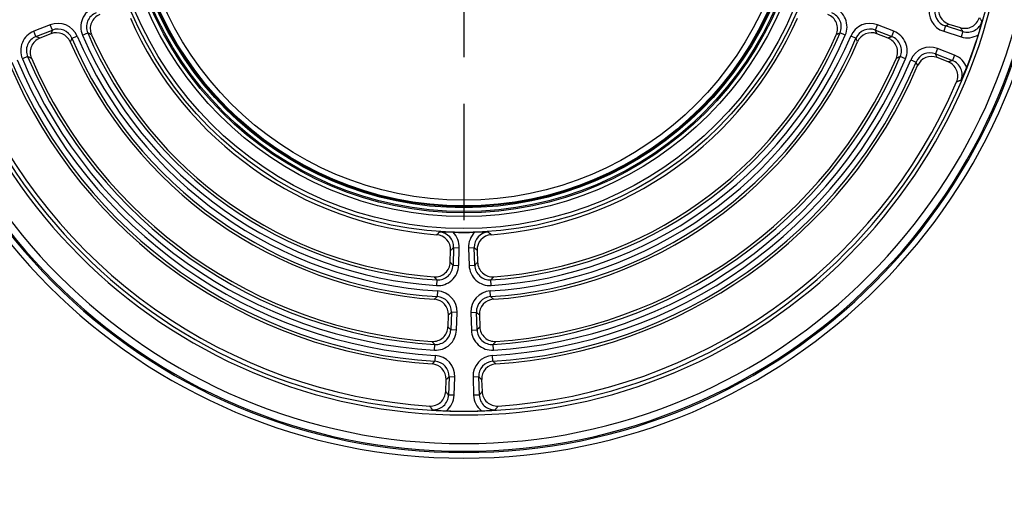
# Model space of a CAD drawing. Header units: millimetres. Extents: x -639 to 372, y 698 to 1570.
# Tile 2 of 7: x -488 to -229, y 1016 to 1141. Entities that reach past the tile are written whole.
import ezdxf
from ezdxf.lldxf.tags import DXFTag

# ---------------------------------------------------------------- set-up
doc = ezdxf.new("R2010")
doc.units = ezdxf.units.MM
doc.layers.add('2', color=7, linetype='Continuous')
doc.layers.add('Default', color=7, linetype='Continuous')
tags = doc.linetypes.add('CENTER2', pattern=[28.575, 19.05, -3.175, 3.175, -3.175]).pattern_tags.tags
tags[10:11] = [DXFTag(74, 4), DXFTag(75, 0), DXFTag(340, '0'), DXFTag(46, 0.0), DXFTag(50, 0.0), DXFTag(44, 0.0), DXFTag(45, 0.0)]
tags[8:9] = [DXFTag(74, 4), DXFTag(75, 0), DXFTag(340, '0'), DXFTag(46, 0.0), DXFTag(50, 0.0), DXFTag(44, 0.0), DXFTag(45, 0.0)]
tags[6:7] = [DXFTag(74, 4), DXFTag(75, 0), DXFTag(340, '0'), DXFTag(46, 0.0), DXFTag(50, 0.0), DXFTag(44, 0.0), DXFTag(45, 0.0)]
tags[4:5] = [DXFTag(74, 4), DXFTag(75, 0), DXFTag(340, '0'), DXFTag(46, 0.0), DXFTag(50, 0.0), DXFTag(44, 0.0), DXFTag(45, 0.0)]

# ---------------------------------------------------------------- blocks, each defined once
blk = doc.blocks.new('SEANNOT_GROUP3')
at = {"layer": 'Default', "color": 136, "linetype": 'CENTER2'}
for p, q in [((-370.99, 1240.87), (-370.99, 1271.46)), ((-370.99, 1228.62), (-370.99, 1130.62)), ((-432.24, 1179.62), (-462.83, 1179.62)), ((-321.99, 1179.62), (-419.99, 1179.62)), ((-309.74, 1179.62), (-279.16, 1179.62)), ((-370.99, 1118.37), (-370.99, 1087.79))]:
    blk.add_line(p, q, dxfattribs=at)

msp = doc.modelspace()

# ---------------------------------------------------------------- linework, layer by layer
at = {"layer": '2', "color": 7, "linetype": 'Continuous'}
for p, q in [((-479.88, 1139.15), (-484.2, 1137.45)), ((-479.34, 1137.76), (-479.88, 1139.15)), ((-262.65, 1137.76), (-262.1, 1139.15)), ((-257.78, 1137.45), (-262.1, 1139.15)), ((-244.23, 1138.86), (-244.68, 1137.44)), ((-239.65, 1137.42), (-244.23, 1138.86)), ((-243.3, 1139.36), (-240.31, 1138.42)), ((-483.65, 1136.06), (-484.2, 1137.45)), ((-483.65, 1136.06), (-479.34, 1137.76)), ((-479.74, 1136.79), (-482.65, 1135.64)), ((-474.21, 1135.61), (-472.84, 1136.2)), ((-471.4, 1136.42), (-470.03, 1137.01)), ((-270.58, 1136.42), (-271.96, 1137.01)), ((-267.78, 1135.61), (-269.15, 1136.2)), ((-262.65, 1137.76), (-258.33, 1136.06)), ((-259.33, 1135.64), (-262.25, 1136.79)), ((-258.33, 1136.06), (-257.78, 1137.45)), ((-244.68, 1137.44), (-240.1, 1135.99)), ((-239.65, 1137.42), (-240.1, 1135.99)), ((-246.28, 1132.91), (-246.83, 1131.52)), ((-241.81, 1131.16), (-246.28, 1132.91)), ((-485.86, 1130.79), (-487.24, 1130.2)), ((-254.75, 1130.2), (-256.13, 1130.79)), ((-246.83, 1131.52), (-242.36, 1129.77)), ((-243.5, 1129.4), (-246.42, 1130.55)), ((-241.81, 1131.16), (-242.36, 1129.77)), ((-253.34, 1129.95), (-251.96, 1129.37)), ((-374.59, 1076.68), (-374.48, 1079.82)), ((-373.7, 1080.52), (-373.86, 1075.88)), ((-373.7, 1080.52), (-372.21, 1080.46)), ((-372.37, 1075.82), (-372.21, 1080.46)), ((-369.78, 1080.46), (-368.29, 1080.52)), ((-369.78, 1080.46), (-369.62, 1075.82)), ((-368.13, 1075.88), (-368.29, 1080.52)), ((-367.51, 1079.82), (-367.4, 1076.68)), ((-373.86, 1075.88), (-372.37, 1075.82)), ((-369.62, 1075.82), (-368.13, 1075.88)), ((-378.11, 1072.04), (-378.2, 1070.55)), ((-363.78, 1070.55), (-363.88, 1072.04)), ((-377.93, 1069.13), (-378.03, 1067.64)), ((-363.96, 1067.64), (-364.06, 1069.13)), ((-375.18, 1059.68), (-375.07, 1062.81)), ((-374.29, 1063.52), (-374.45, 1058.88)), ((-372.8, 1063.47), (-374.29, 1063.52)), ((-372.96, 1058.83), (-372.8, 1063.47)), ((-369.19, 1063.47), (-367.69, 1063.52)), ((-369.19, 1063.47), (-369.03, 1058.83)), ((-367.53, 1058.88), (-367.69, 1063.52)), ((-366.91, 1062.81), (-366.81, 1059.68)), ((-372.96, 1058.83), (-374.45, 1058.88)), ((-369.03, 1058.83), (-367.53, 1058.88)), ((-378.77, 1053.55), (-378.68, 1055.04)), ((-363.21, 1053.55), (-363.3, 1055.04)), ((-378.54, 1052.13), (-378.63, 1050.64)), ((-363.35, 1050.64), (-363.44, 1052.13)), ((-375.78, 1042.68), (-375.67, 1045.82)), ((-374.89, 1046.52), (-375.05, 1041.73)), ((-373.39, 1046.47), (-374.89, 1046.52)), ((-373.56, 1041.67), (-373.39, 1046.47)), ((-367.1, 1046.52), (-368.59, 1046.47)), ((-368.59, 1046.47), (-368.43, 1041.67)), ((-366.93, 1041.73), (-367.1, 1046.52)), ((-366.32, 1045.82), (-366.21, 1042.68)), ((-373.56, 1041.67), (-375.05, 1041.73)), ((-366.93, 1041.73), (-368.43, 1041.67))]:
    msp.add_line(p, q, dxfattribs=at)
for radius in [95.08, 94.08, 90.93, 89.93, 89.59, 88.6, 88.33, 88.33, 88.12, 86.62]:
    msp.add_circle((-370.99, 1179.62), radius, dxfattribs=at)
for centre, radius, start, end in [((-370.99, 1128.62), 268, 137.5593, 42.4407), ((-370.99, 1128.62), 258, 137.5593, 42.4407), ((-370.99, 1179.62), 154.5, 180, 0), ((-370.99, 1179.62), 153, 180, 0), ((-370.99, 1179.62), 152.66, 180, 0), ((-370.99, 1179.62), 150.67, 180, 0), ((-370.99, 1179.62), 143.13, 180, 0), ((-370.99, 1179.62), 142.13, 180, 0), ((-466.38, 1138.59), 5.47, 111.4211, 203.3614), ((-275.6, 1138.59), 5.47, 336.6199, 68.5976), ((-243.04, 1142.66), 5.47, 163.8053, 252.5841), ((-243.06, 1142.65), 3.96, 163.5841, 252.8053), ((-242.11, 1143.16), 3.98, 164.1219, 252.5829), ((-466.4, 1138.59), 3.96, 111.1811, 203.6013), ((-465.38, 1138.17), 3.98, 111.4004, 203.8151), ((-370.99, 1179.62), 95.96, 203.7849, 265.7151), ((-370.99, 1179.62), 95.96, 274.2849, 336.2151), ((-276.61, 1138.17), 3.98, 336.1849, 68.5996), ((-275.59, 1138.59), 3.96, 336.3799, 68.8377), ((-239.1, 1142.2), 3.97, 252.3341, 344.2299), ((-477.87, 1134.06), 5.47, 23.025, 111.5678), ((-477.86, 1134.08), 3.96, 22.805, 111.7878), ((-264.12, 1134.06), 5.47, 68.4322, 156.975), ((-264.12, 1134.08), 3.96, 68.2122, 157.195), ((-238.43, 1141.18), 3.96, 252.0343, 344.1325), ((-275.3, 1148.87), 41.61, 342.7934, 347.8313), ((-482.2, 1132.35), 5.47, 111.4219, 203.1097), ((-482.22, 1132.36), 3.96, 111.1835, 203.3481), ((-481.2, 1131.93), 3.98, 111.4018, 203.4999), ((-478.28, 1133.09), 3.98, 23.3707, 111.5819), ((-370.99, 1179.62), 112.21, 203.0928, 266.4072), ((-370.99, 1179.62), 110.71, 203.0928, 266.4072), ((-370.99, 1179.62), 109.31, 203.2825, 266.2175), ((-370.99, 1179.62), 107.82, 203.2825, 266.2175), ((-370.99, 1179.62), 107.06, 203.7155, 265.7845), ((-370.99, 1179.62), 110.71, 273.5928, 336.9072), ((-370.99, 1179.62), 112.21, 273.5928, 336.9072), ((-370.99, 1179.62), 107.82, 273.7825, 336.7175), ((-370.99, 1179.62), 109.31, 273.7825, 336.7175), ((-370.99, 1179.62), 107.06, 274.2155, 336.2845), ((-263.71, 1133.09), 3.98, 68.4181, 156.6293), ((-260.78, 1131.93), 3.98, 336.5001, 68.5982), ((-259.76, 1132.36), 3.96, 336.6334, 68.835), ((-259.78, 1132.35), 5.47, 336.8719, 68.5965), ((-238.45, 1141.21), 5.48, 252.4035, 301.883), ((-370.99, 1179.62), 142.12, 338.6367, 342.3633), ((-370.99, 1179.62), 112.96, 203.4526, 266.0474), ((-370.99, 1179.62), 112.96, 273.9526, 336.5474), ((-248.29, 1127.83), 5.47, 68.4316, 157.179), ((-370.99, 1179.62), 126.31, 203.0316, 266.4684), ((-370.99, 1179.62), 124.82, 203.0316, 266.4684), ((-370.99, 1179.62), 124.06, 203.4017, 266.0983), ((-370.99, 1179.62), 124.82, 273.5316, 336.9684), ((-370.99, 1179.62), 126.31, 273.5316, 336.9684), ((-370.99, 1179.62), 124.06, 273.9017, 336.5983), ((-248.3, 1127.84), 3.96, 68.2104, 157.4001), ((-247.89, 1126.85), 3.98, 68.4171, 156.8781), ((-243.81, 1126.06), 5.48, 19.117, 68.5965), ((-370.99, 1179.62), 129.96, 203.2047, 266.2953), ((-370.99, 1179.62), 129.21, 202.8895, 266.6105), ((-370.99, 1179.62), 127.71, 202.8895, 266.6105), ((-370.99, 1179.62), 127.71, 273.3895, 337.1105), ((-370.99, 1179.62), 129.21, 273.3895, 337.1105), ((-370.99, 1179.62), 129.96, 273.7047, 336.7953), ((-244.95, 1125.7), 3.97, 336.7702, 68.6659), ((-243.78, 1126.07), 3.96, 336.8675, 68.9657), ((-277.28, 1143.3), 41.61, 333.1687, 338.2066), ((-370.99, 1179.62), 141.07, 203.1631, 266.3369), ((-370.99, 1179.62), 141.07, 273.6631, 336.8369), ((-378.46, 1079.96), 3.98, 357.9194, 85.7957), ((-377.66, 1080.68), 3.96, 357.7147, 86.4195), ((-378.94, 865.67), 218.96, 88.6668, 89.599), ((-377.68, 1080.66), 5.47, 357.9366, 45.6746), ((-370.99, 1179.62), 95.09, 268.2783, 271.7217), ((-364.31, 1080.66), 5.47, 134.3254, 182.0634), ((-364.33, 1080.68), 3.96, 93.5805, 182.2853), ((-363.04, 865.67), 218.96, 90.401, 91.3332), ((-363.53, 1079.96), 3.98, 94.2043, 182.0806), ((-378.56, 1076.82), 3.98, 265.6849, 358.0996), ((-377.84, 1076.01), 5.47, 266.1386, 358.0789), ((-377.82, 1075.99), 3.96, 265.8987, 358.3189), ((-364.15, 1076.01), 5.47, 181.9211, 273.8614), ((-364.16, 1075.99), 3.96, 181.6811, 274.1013), ((-363.42, 1076.82), 3.98, 181.9004, 274.3151), ((-378.27, 1063.67), 5.47, 357.9322, 86.475), ((-363.72, 1063.67), 5.47, 93.525, 182.0678), ((-379.05, 1062.96), 3.98, 357.9181, 86.1293), ((-378.25, 1063.68), 3.96, 357.7122, 86.695), ((-363.73, 1063.68), 3.96, 93.305, 182.2878), ((-362.94, 1062.96), 3.98, 93.8707, 182.0819), ((-379.16, 1059.82), 3.98, 266.0001, 358.0982), ((-378.43, 1059.01), 5.47, 266.3903, 358.0781), ((-378.42, 1059), 3.96, 266.1519, 358.3165), ((-363.56, 1059.01), 5.47, 181.9219, 273.6097), ((-363.57, 1059), 3.96, 181.6835, 273.8481), ((-362.83, 1059.82), 3.98, 181.9018, 273.9999), ((-379.64, 1045.96), 3.98, 357.9171, 86.3781), ((-378.85, 1046.68), 3.96, 357.7104, 86.9001), ((-378.86, 1046.67), 5.47, 357.9316, 86.679), ((-363.13, 1046.67), 5.47, 93.321, 182.0684), ((-363.14, 1046.68), 3.96, 93.0999, 182.2896), ((-362.34, 1045.96), 3.98, 93.6219, 182.0829), ((-379.75, 1042.81), 3.97, 266.2702, 358.1659), ((-362.24, 1042.81), 3.97, 181.8341, 273.7299), ((-379.01, 1041.83), 3.96, 266.3675, 358.4657), ((-379.03, 1041.86), 5.48, 308.617, 358.0965), ((-362.95, 1041.86), 5.48, 181.9035, 231.383), ((-362.98, 1041.83), 3.96, 181.5343, 273.6325), ((-373.95, 1079.15), 41.61, 262.6687, 267.7066), ((-370.99, 1179.62), 142.12, 268.1367, 271.8633), ((-368.04, 1079.15), 41.61, 272.2934, 277.3313)]:
    msp.add_arc(centre, radius, start, end, dxfattribs=at)
for points, knots in [([(-235.28, 1141.12), (-235.2, 1141), (-235.12, 1140.88), (-234.98, 1140.66), (-234.92, 1140.57), (-234.83, 1140.43), (-234.8, 1140.38), (-234.73, 1140.26), (-234.68, 1140.18), (-234.63, 1140.11), (-234.63, 1140.1), (-234.63, 1140.1)], [0, 0, 0, 0, 0.360964, 0.360964, 0.635313, 0.635313, 0.772488, 0.772488, 0.991967, 0.991967, 1, 1, 1, 1]), ([(-244.23, 1138.86), (-244.18, 1138.89), (-244.13, 1138.92), (-244, 1138.99), (-243.92, 1139.03), (-243.8, 1139.09), (-243.76, 1139.12), (-243.65, 1139.17), (-243.59, 1139.21), (-243.45, 1139.28), (-243.38, 1139.32), (-243.3, 1139.36)], [0, 0, 0, 0, 0.159849, 0.159849, 0.420658, 0.420658, 0.551063, 0.551063, 0.759711, 0.759711, 1, 1, 1, 1]), ([(-240.31, 1138.42), (-240.23, 1138.29), (-240.15, 1138.17), (-240.01, 1137.96), (-239.95, 1137.86), (-239.85, 1137.73), (-239.82, 1137.68), (-239.75, 1137.56), (-239.7, 1137.49), (-239.65, 1137.42)], [0, 0, 0, 0, 0.370105, 0.370105, 0.645283, 0.645283, 0.782871, 0.782871, 1, 1, 1, 1]), ([(-482.65, 1135.64), (-482.76, 1135.68), (-482.87, 1135.73), (-483.06, 1135.81), (-483.15, 1135.84), (-483.28, 1135.9), (-483.32, 1135.92), (-483.43, 1135.96), (-483.5, 1135.99), (-483.6, 1136.03), (-483.63, 1136.04), (-483.65, 1136.06)], [0, 0, 0, 0, 0.318493, 0.318493, 0.579303, 0.579303, 0.709708, 0.709708, 0.918357, 0.918357, 1, 1, 1, 1]), ([(-479.34, 1137.76), (-479.36, 1137.71), (-479.38, 1137.65), (-479.44, 1137.52), (-479.47, 1137.43), (-479.52, 1137.31), (-479.54, 1137.26), (-479.59, 1137.15), (-479.62, 1137.09), (-479.68, 1136.94), (-479.71, 1136.86), (-479.74, 1136.79)], [0, 0, 0, 0, 0.159862, 0.159862, 0.420656, 0.420656, 0.551053, 0.551053, 0.759688, 0.759688, 1, 1, 1, 1]), ([(-474.21, 1135.61), (-474.23, 1135.56), (-474.25, 1135.51), (-474.31, 1135.38), (-474.35, 1135.3), (-474.4, 1135.17), (-474.42, 1135.13), (-474.47, 1135.02), (-474.5, 1134.96), (-474.56, 1134.82), (-474.59, 1134.74), (-474.62, 1134.66)], [0, 0, 0, 0, 0.159862, 0.159862, 0.420656, 0.420656, 0.551053, 0.551053, 0.759688, 0.759688, 1, 1, 1, 1]), ([(-469.01, 1136.56), (-469.12, 1136.61), (-469.23, 1136.66), (-469.43, 1136.74), (-469.52, 1136.78), (-469.65, 1136.84), (-469.69, 1136.86), (-469.81, 1136.91), (-469.88, 1136.94), (-469.98, 1136.98), (-470, 1136.99), (-470.03, 1137.01)], [0, 0, 0, 0, 0.318487, 0.318487, 0.579299, 0.579299, 0.709706, 0.709706, 0.918356, 0.918356, 1, 1, 1, 1]), ([(-271.96, 1137.01), (-272.01, 1136.98), (-272.06, 1136.96), (-272.21, 1136.9), (-272.29, 1136.86), (-272.43, 1136.8), (-272.47, 1136.78), (-272.59, 1136.73), (-272.66, 1136.7), (-272.81, 1136.63), (-272.89, 1136.6), (-272.97, 1136.56)], [0, 0, 0, 0, 0.159909, 0.159909, 0.420701, 0.420701, 0.551097, 0.551097, 0.75973, 0.75973, 1, 1, 1, 1]), ([(-267.36, 1134.66), (-267.41, 1134.77), (-267.45, 1134.87), (-267.53, 1135.05), (-267.57, 1135.13), (-267.62, 1135.25), (-267.64, 1135.3), (-267.69, 1135.4), (-267.71, 1135.47), (-267.75, 1135.56), (-267.77, 1135.59), (-267.78, 1135.61)], [0, 0, 0, 0, 0.318647, 0.318647, 0.579344, 0.579344, 0.709692, 0.709692, 0.91825, 0.91825, 1, 1, 1, 1]), ([(-262.25, 1136.79), (-262.29, 1136.89), (-262.33, 1136.99), (-262.41, 1137.18), (-262.45, 1137.26), (-262.5, 1137.39), (-262.52, 1137.43), (-262.56, 1137.54), (-262.59, 1137.61), (-262.63, 1137.7), (-262.64, 1137.73), (-262.65, 1137.76)], [0, 0, 0, 0, 0.318647, 0.318647, 0.579344, 0.579344, 0.709692, 0.709692, 0.91825, 0.91825, 1, 1, 1, 1]), ([(-258.33, 1136.06), (-258.39, 1136.03), (-258.44, 1136.01), (-258.58, 1135.95), (-258.67, 1135.92), (-258.8, 1135.86), (-258.84, 1135.84), (-258.95, 1135.8), (-259.02, 1135.77), (-259.17, 1135.7), (-259.25, 1135.67), (-259.33, 1135.64)], [0, 0, 0, 0, 0.159905, 0.159905, 0.420697, 0.420697, 0.551093, 0.551093, 0.759726, 0.759726, 1, 1, 1, 1]), ([(-484.85, 1130.35), (-484.96, 1130.39), (-485.07, 1130.44), (-485.26, 1130.53), (-485.35, 1130.56), (-485.48, 1130.62), (-485.52, 1130.64), (-485.64, 1130.69), (-485.71, 1130.72), (-485.81, 1130.77), (-485.83, 1130.78), (-485.86, 1130.79)], [0, 0, 0, 0, 0.318493, 0.318493, 0.579303, 0.579303, 0.709708, 0.709708, 0.918357, 0.918357, 1, 1, 1, 1]), ([(-256.13, 1130.79), (-256.18, 1130.77), (-256.23, 1130.74), (-256.37, 1130.68), (-256.46, 1130.64), (-256.59, 1130.58), (-256.64, 1130.56), (-256.75, 1130.52), (-256.82, 1130.48), (-256.97, 1130.42), (-257.06, 1130.38), (-257.14, 1130.35)], [0, 0, 0, 0, 0.1599052, 0.1599052, 0.4206967, 0.4206967, 0.5510925, 0.5510925, 0.7597258, 0.7597258, 1, 1, 1, 1]), ([(-246.42, 1130.55), (-246.46, 1130.66), (-246.51, 1130.76), (-246.59, 1130.95), (-246.62, 1131.03), (-246.67, 1131.16), (-246.69, 1131.2), (-246.74, 1131.31), (-246.77, 1131.38), (-246.81, 1131.47), (-246.82, 1131.5), (-246.83, 1131.52)], [0, 0, 0, 0, 0.318645, 0.318645, 0.579342, 0.579342, 0.70969, 0.70969, 0.918248, 0.918248, 1, 1, 1, 1]), ([(-251.54, 1128.42), (-251.59, 1128.52), (-251.63, 1128.62), (-251.71, 1128.8), (-251.75, 1128.88), (-251.8, 1129.01), (-251.82, 1129.05), (-251.87, 1129.16), (-251.9, 1129.22), (-251.94, 1129.31), (-251.95, 1129.34), (-251.96, 1129.37)], [0, 0, 0, 0, 0.318645, 0.318645, 0.579342, 0.579342, 0.70969, 0.70969, 0.918248, 0.918248, 1, 1, 1, 1]), ([(-242.36, 1129.77), (-242.39, 1129.76), (-242.42, 1129.75), (-242.56, 1129.7), (-242.66, 1129.67), (-242.82, 1129.62), (-242.87, 1129.6), (-243.01, 1129.56), (-243.09, 1129.53), (-243.28, 1129.47), (-243.39, 1129.44), (-243.5, 1129.4)], [0, 0, 0, 0, 0.079708, 0.079708, 0.354942, 0.354942, 0.492559, 0.492559, 0.712746, 0.712746, 1, 1, 1, 1]), ([(-240.14, 1124.52), (-240.18, 1124.51), (-240.21, 1124.49), (-240.35, 1124.45), (-240.46, 1124.41), (-240.62, 1124.36), (-240.67, 1124.34), (-240.81, 1124.3), (-240.89, 1124.27), (-241.08, 1124.2), (-241.19, 1124.17), (-241.3, 1124.13)], [0, 0, 0, 0, 0.0905058, 0.0905058, 0.3649109, 0.3649109, 0.5021135, 0.5021135, 0.7216376, 0.7216376, 1, 1, 1, 1]), ([(-378.16, 1083.93), (-378.07, 1084.01), (-377.98, 1084.1), (-377.82, 1084.24), (-377.76, 1084.31), (-377.65, 1084.41), (-377.62, 1084.44), (-377.53, 1084.52), (-377.47, 1084.58), (-377.42, 1084.63), (-377.41, 1084.63), (-377.41, 1084.63)], [0, 0, 0, 0, 0.358918, 0.358918, 0.634736, 0.634736, 0.772645, 0.772645, 0.993299, 0.993299, 1, 1, 1, 1]), ([(-364.57, 1084.63), (-364.55, 1084.61), (-364.53, 1084.59), (-364.44, 1084.5), (-364.37, 1084.44), (-364.27, 1084.34), (-364.23, 1084.31), (-364.14, 1084.23), (-364.09, 1084.17), (-363.96, 1084.06), (-363.89, 1083.99), (-363.82, 1083.93)], [0, 0, 0, 0, 0.089446, 0.089446, 0.365264, 0.365264, 0.503173, 0.503173, 0.723828, 0.723828, 1, 1, 1, 1]), ([(-374.48, 1079.82), (-374.39, 1079.9), (-374.29, 1079.98), (-374.13, 1080.13), (-374.06, 1080.2), (-373.95, 1080.29), (-373.91, 1080.32), (-373.82, 1080.41), (-373.76, 1080.46), (-373.7, 1080.51), (-373.7, 1080.52), (-373.7, 1080.52)], [0, 0, 0, 0, 0.358918, 0.358918, 0.634736, 0.634736, 0.772645, 0.772645, 0.993299, 0.993299, 1, 1, 1, 1]), ([(-368.29, 1080.52), (-368.26, 1080.5), (-368.24, 1080.48), (-368.15, 1080.39), (-368.08, 1080.32), (-367.97, 1080.23), (-367.93, 1080.2), (-367.84, 1080.11), (-367.78, 1080.06), (-367.65, 1079.94), (-367.58, 1079.88), (-367.51, 1079.82)], [0, 0, 0, 0, 0.089446, 0.089446, 0.365264, 0.365264, 0.503173, 0.503173, 0.723828, 0.723828, 1, 1, 1, 1]), ([(-373.86, 1075.88), (-373.9, 1075.92), (-373.94, 1075.96), (-374.04, 1076.08), (-374.1, 1076.15), (-374.2, 1076.25), (-374.23, 1076.29), (-374.31, 1076.38), (-374.36, 1076.43), (-374.47, 1076.55), (-374.53, 1076.62), (-374.59, 1076.68)], [0, 0, 0, 0, 0.160006, 0.160006, 0.420701, 0.420701, 0.551048, 0.551048, 0.759604, 0.759604, 1, 1, 1, 1]), ([(-367.4, 1076.68), (-367.48, 1076.6), (-367.55, 1076.51), (-367.69, 1076.36), (-367.76, 1076.29), (-367.85, 1076.18), (-367.88, 1076.15), (-367.97, 1076.05), (-368.02, 1076), (-368.09, 1075.92), (-368.11, 1075.9), (-368.13, 1075.88)], [0, 0, 0, 0, 0.318487, 0.318487, 0.5792993, 0.5792993, 0.7097054, 0.7097054, 0.9183553, 0.9183553, 1, 1, 1, 1]), ([(-378.11, 1072.04), (-378.15, 1072.08), (-378.19, 1072.13), (-378.29, 1072.24), (-378.36, 1072.31), (-378.46, 1072.42), (-378.49, 1072.45), (-378.58, 1072.54), (-378.63, 1072.6), (-378.74, 1072.72), (-378.8, 1072.78), (-378.86, 1072.85)], [0, 0, 0, 0, 0.160006, 0.160006, 0.420701, 0.420701, 0.551048, 0.551048, 0.759604, 0.759604, 1, 1, 1, 1]), ([(-363.12, 1072.85), (-363.2, 1072.76), (-363.28, 1072.68), (-363.43, 1072.52), (-363.5, 1072.45), (-363.6, 1072.34), (-363.63, 1072.31), (-363.71, 1072.22), (-363.77, 1072.16), (-363.84, 1072.08), (-363.86, 1072.06), (-363.88, 1072.04)], [0, 0, 0, 0, 0.318487, 0.318487, 0.579299, 0.579299, 0.709705, 0.709705, 0.918355, 0.918355, 1, 1, 1, 1]), ([(-378.78, 1066.93), (-378.7, 1067), (-378.62, 1067.08), (-378.47, 1067.21), (-378.41, 1067.28), (-378.31, 1067.37), (-378.28, 1067.4), (-378.19, 1067.48), (-378.14, 1067.53), (-378.07, 1067.6), (-378.05, 1067.62), (-378.03, 1067.64)], [0, 0, 0, 0, 0.318532, 0.318532, 0.579344, 0.579344, 0.70975, 0.70975, 0.9184, 0.9184, 1, 1, 1, 1]), ([(-363.96, 1067.64), (-363.92, 1067.6), (-363.88, 1067.56), (-363.78, 1067.46), (-363.71, 1067.4), (-363.61, 1067.31), (-363.58, 1067.28), (-363.49, 1067.2), (-363.44, 1067.15), (-363.33, 1067.04), (-363.27, 1066.99), (-363.21, 1066.93)], [0, 0, 0, 0, 0.159863, 0.159863, 0.420656, 0.420656, 0.551053, 0.551053, 0.759688, 0.759688, 1, 1, 1, 1]), ([(-375.07, 1062.81), (-374.99, 1062.89), (-374.91, 1062.96), (-374.76, 1063.1), (-374.69, 1063.16), (-374.59, 1063.25), (-374.55, 1063.28), (-374.46, 1063.36), (-374.41, 1063.41), (-374.33, 1063.48), (-374.31, 1063.5), (-374.29, 1063.52)], [0, 0, 0, 0, 0.318532, 0.318532, 0.579344, 0.579344, 0.70975, 0.70975, 0.9184, 0.9184, 1, 1, 1, 1]), ([(-367.69, 1063.52), (-367.65, 1063.48), (-367.61, 1063.44), (-367.5, 1063.35), (-367.43, 1063.28), (-367.33, 1063.19), (-367.3, 1063.16), (-367.21, 1063.08), (-367.16, 1063.03), (-367.04, 1062.93), (-366.98, 1062.87), (-366.91, 1062.81)], [0, 0, 0, 0, 0.159863, 0.159863, 0.420656, 0.420656, 0.551053, 0.551053, 0.759688, 0.759688, 1, 1, 1, 1]), ([(-374.45, 1058.88), (-374.49, 1058.92), (-374.53, 1058.97), (-374.63, 1059.08), (-374.7, 1059.15), (-374.79, 1059.25), (-374.82, 1059.29), (-374.91, 1059.38), (-374.96, 1059.43), (-375.07, 1059.55), (-375.12, 1059.62), (-375.18, 1059.68)], [0, 0, 0, 0, 0.160001, 0.160001, 0.420697, 0.420697, 0.551044, 0.551044, 0.759601, 0.759601, 1, 1, 1, 1]), ([(-366.81, 1059.68), (-366.88, 1059.6), (-366.96, 1059.51), (-367.1, 1059.36), (-367.16, 1059.29), (-367.26, 1059.18), (-367.29, 1059.15), (-367.37, 1059.06), (-367.42, 1059), (-367.49, 1058.92), (-367.51, 1058.9), (-367.53, 1058.88)], [0, 0, 0, 0, 0.318493, 0.318493, 0.579303, 0.579303, 0.709708, 0.709708, 0.918356, 0.918356, 1, 1, 1, 1]), ([(-378.68, 1055.04), (-378.72, 1055.08), (-378.76, 1055.13), (-378.87, 1055.24), (-378.93, 1055.31), (-379.03, 1055.42), (-379.06, 1055.45), (-379.15, 1055.54), (-379.2, 1055.6), (-379.31, 1055.72), (-379.38, 1055.78), (-379.44, 1055.85)], [0, 0, 0, 0, 0.1600015, 0.1600015, 0.4206967, 0.4206967, 0.5510444, 0.5510444, 0.7596005, 0.7596005, 1, 1, 1, 1]), ([(-362.55, 1055.85), (-362.63, 1055.76), (-362.71, 1055.68), (-362.86, 1055.52), (-362.92, 1055.45), (-363.02, 1055.35), (-363.05, 1055.31), (-363.14, 1055.22), (-363.19, 1055.16), (-363.26, 1055.09), (-363.28, 1055.06), (-363.3, 1055.04)], [0, 0, 0, 0, 0.318493, 0.318493, 0.579303, 0.579303, 0.709708, 0.709708, 0.918356, 0.918356, 1, 1, 1, 1]), ([(-379.39, 1049.93), (-379.31, 1050.01), (-379.23, 1050.08), (-379.08, 1050.22), (-379.02, 1050.28), (-378.92, 1050.37), (-378.89, 1050.4), (-378.8, 1050.48), (-378.75, 1050.53), (-378.67, 1050.6), (-378.65, 1050.62), (-378.63, 1050.64)], [0, 0, 0, 0, 0.318532, 0.318532, 0.579342, 0.579342, 0.709747, 0.709747, 0.918395, 0.918395, 1, 1, 1, 1]), ([(-363.35, 1050.64), (-363.31, 1050.6), (-363.27, 1050.57), (-363.17, 1050.47), (-363.1, 1050.4), (-363, 1050.31), (-362.97, 1050.28), (-362.88, 1050.2), (-362.83, 1050.15), (-362.72, 1050.05), (-362.66, 1049.99), (-362.6, 1049.93)], [0, 0, 0, 0, 0.159864, 0.159864, 0.420658, 0.420658, 0.551055, 0.551055, 0.759691, 0.759691, 1, 1, 1, 1]), ([(-375.67, 1045.82), (-375.58, 1045.89), (-375.5, 1045.97), (-375.35, 1046.1), (-375.28, 1046.16), (-375.18, 1046.26), (-375.15, 1046.29), (-375.06, 1046.37), (-375, 1046.42), (-374.93, 1046.49), (-374.91, 1046.51), (-374.89, 1046.52)], [0, 0, 0, 0, 0.318532, 0.318532, 0.579342, 0.579342, 0.709747, 0.709747, 0.918395, 0.918395, 1, 1, 1, 1]), ([(-367.1, 1046.52), (-367.06, 1046.49), (-367.02, 1046.45), (-366.91, 1046.35), (-366.84, 1046.29), (-366.74, 1046.2), (-366.71, 1046.16), (-366.62, 1046.08), (-366.56, 1046.04), (-366.45, 1045.93), (-366.38, 1045.87), (-366.32, 1045.82)], [0, 0, 0, 0, 0.159864, 0.159864, 0.420658, 0.420658, 0.551055, 0.551055, 0.759691, 0.759691, 1, 1, 1, 1]), ([(-375.05, 1041.73), (-375.07, 1041.75), (-375.09, 1041.78), (-375.18, 1041.89), (-375.24, 1041.98), (-375.34, 1042.11), (-375.38, 1042.15), (-375.46, 1042.27), (-375.52, 1042.34), (-375.64, 1042.5), (-375.71, 1042.59), (-375.78, 1042.68)], [0, 0, 0, 0, 0.079709, 0.079709, 0.354943, 0.354943, 0.49256, 0.49256, 0.712747, 0.712747, 1, 1, 1, 1]), ([(-366.21, 1042.68), (-366.3, 1042.56), (-366.39, 1042.44), (-366.54, 1042.24), (-366.61, 1042.15), (-366.71, 1042.02), (-366.74, 1041.98), (-366.83, 1041.86), (-366.88, 1041.8), (-366.93, 1041.73)], [0, 0, 0, 0, 0.369824, 0.369824, 0.645058, 0.645058, 0.782674, 0.782674, 1, 1, 1, 1]), ([(-379.26, 1037.88), (-379.28, 1037.91), (-379.3, 1037.94), (-379.4, 1038.06), (-379.46, 1038.15), (-379.57, 1038.28), (-379.6, 1038.32), (-379.69, 1038.43), (-379.74, 1038.5), (-379.87, 1038.66), (-379.94, 1038.75), (-380.01, 1038.84)], [0, 0, 0, 0, 0.090507, 0.090507, 0.364912, 0.364912, 0.502115, 0.502115, 0.721639, 0.721639, 1, 1, 1, 1]), ([(-361.98, 1038.84), (-362.07, 1038.73), (-362.16, 1038.61), (-362.32, 1038.41), (-362.39, 1038.32), (-362.49, 1038.19), (-362.52, 1038.15), (-362.61, 1038.03), (-362.67, 1037.96), (-362.72, 1037.89), (-362.73, 1037.89), (-362.73, 1037.88)], [0, 0, 0, 0, 0.360683, 0.360683, 0.635089, 0.635089, 0.772291, 0.772291, 0.991815, 0.991815, 1, 1, 1, 1])]:
    msp.add_open_spline(points, degree=3, knots=knots, dxfattribs=at)

# ---------------------------------------------------------------- block references
at = {"layer": 'Default'}
msp.add_blockref('SEANNOT_GROUP3', (0, 0), dxfattribs=at)

doc.saveas('drawing.dxf')
